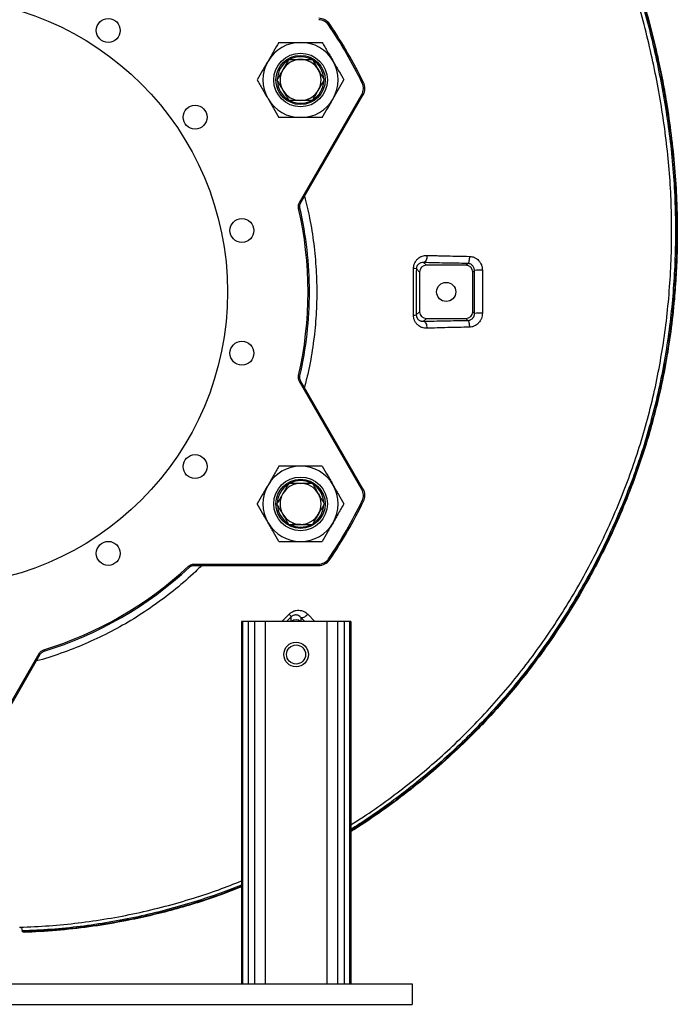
# Model space of a CAD drawing. Header units: millimetres. Extents: x 2123 to 3984, y 1999 to 4341.
# Tile 2 of 6: x 3021 to 3984, y 1999 to 3439. Entities that reach past the tile are written whole.
import ezdxf

# ---------------------------------------------------------------- set-up
doc = ezdxf.new("R2010")
doc.units = ezdxf.units.MM
doc.header["$LTSCALE"] = 2

msp = doc.modelspace()

# ---------------------------------------------------------------- linework, layer by layer
at = {"color": 7, "linetype": 'Continuous', "lineweight": 25}
for p, q in [((3473.5, 3431.5), (3475.2, 3432.6)), ((3432.4, 3381), (3444.7, 3381.2)), ((3522.7, 3346.3), (3524.5, 3347.2)), ((3430.9, 3172), (3522.1, 3329.9)), ((3432.6, 3171), (3523.8, 3328.9)), ((3432.7, 3321), (3420.3, 3320.9)), ((3429.6, 3163.3), (3431.5, 3163.7)), ((3612.6, 3084), (3616.6, 3080)), ((3674.5, 3080), (3677.2, 3082.6)), ((3606.6, 3070), (3601.9, 3074.8)), ((3606.6, 3070), (3606.6, 3012.1)), ((3674.5, 3080), (3616.6, 3080)), ((3687, 3072.5), (3684.5, 3070)), ((3684.5, 3012.1), (3684.5, 3070)), ((3601.8, 3007.3), (3606.6, 3012.1)), ((3684.5, 3012.1), (3687.1, 3009.5)), ((3616.6, 3002.1), (3612.5, 2998)), ((3616.6, 3002.1), (3674.5, 3002.1)), ((3677.3, 2999.3), (3674.5, 3002.1)), ((3429.6, 2918.8), (3431.5, 2918.4)), ((3522.1, 2752.1), (3430.9, 2910.1)), ((3523.8, 2753.1), (3432.6, 2911.1)), ((3432.4, 2761), (3444.7, 2761.2)), ((3522.7, 2735.8), (3524.5, 2734.9)), ((3432.7, 2701), (3420.3, 2700.9)), ((3473.5, 2650.6), (3475.2, 2649.5)), ((3268.4, 2639.7), (3269.8, 2638.2)), ((3276.6, 2642.9), (3459, 2642.9)), ((3276.6, 2640.9), (3459, 2640.9)), ((3345.9, 2559), (3345.9, 2029)), ((3347.7, 2559), (3345.9, 2559)), ((3347.7, 2559), (3347.7, 2029)), ((3355.6, 2559), (3347.7, 2559)), ((3355.6, 2559), (3355.6, 2029)), ((3365.1, 2559), (3355.6, 2559)), ((3365.1, 2559), (3365.1, 2029)), ((3380.9, 2559), (3365.1, 2559)), ((3380.9, 2559), (3380.9, 2029)), ((3470.9, 2559), (3380.9, 2559)), ((3470.9, 2559), (3470.9, 2029)), ((3486.7, 2559), (3470.9, 2559)), ((3486.7, 2559), (3486.7, 2029)), ((3496.2, 2559), (3486.7, 2559)), ((3496.2, 2559), (3496.2, 2029)), ((3504.1, 2559), (3496.2, 2559)), ((3504.1, 2559), (3504.1, 2029)), ((3505.9, 2559), (3504.1, 2559)), ((3505.9, 2559), (3505.9, 2029)), ((2958.6, 2354), (3049.9, 2512)), ((2960.4, 2353), (3051.6, 2511)), ((3056.7, 2517.5), (3057.3, 2515.6)), ((3025, 2106.3), (3025, 2105)), ((2195.6, 2029), (3595.6, 2029)), ((3595.6, 2029), (3595.6, 1999)), ((2195.6, 1999), (3595.6, 1999))]:
    msp.add_line(p, q, dxfattribs=at)
at = {"color": 8, "linetype": 'Continuous', "lineweight": 25}
for p, q in [((3522.1, 3329.9), (3523.8, 3328.9)), ((3430.9, 3172), (3432.6, 3171)), ((3430.9, 2910.1), (3432.6, 2911.1)), ((3522.1, 2752.1), (3523.8, 2753.1)), ((3276.6, 2642.9), (3276.6, 2640.9)), ((3459, 2642.9), (3459, 2640.9)), ((3405.1, 2559), (3415.6, 2569.5)), ((3418.8, 2565.8), (3412, 2559)), ((3418.8, 2559), (3418.8, 2565.8)), ((3433, 2565), (3433, 2559)), ((3438.7, 2559), (3433, 2565)), ((3443.2, 2569.5), (3453.2, 2559)), ((3049.9, 2512), (3051.6, 2511))]:
    msp.add_line(p, q, dxfattribs=at)
at = {"color": 7, "linetype": 'Continuous', "lineweight": 25, "flags": 128}
for points in [[(3617.6, 3094.5), (3617.5, 3092.5), (3617.3, 3090.6), (3616.8, 3088.8), (3616.2, 3087.3), (3615.4, 3085.9), (3614.5, 3084.9), (3613.6, 3084.3), (3612.6, 3084)], [(3679.5, 3093), (3679.5, 3091.1), (3679.4, 3089.2), (3679.1, 3087.4), (3678.8, 3085.9), (3678.5, 3084.6), (3678.1, 3083.6), (3677.6, 3082.9), (3677.2, 3082.6)], [(3612.5, 2998), (3613.5, 2997.7), (3614.4, 2997.1), (3615.2, 2996.1), (3616, 2994.8), (3616.6, 2993.3), (3617, 2991.6), (3617.3, 2989.7), (3617.4, 2987.8)], [(3677.3, 2999.3), (3677.7, 2999), (3678.1, 2998.4), (3678.5, 2997.5), (3678.8, 2996.3), (3679.1, 2994.8), (3679.3, 2993.1), (3679.5, 2991.3), (3679.5, 2989.4)], [(3433, 2565), (3433.7, 2564.6), (3434.7, 2564.6), (3435.9, 2564.8), (3437.3, 2565.3), (3438.8, 2566), (3440.3, 2567), (3441.8, 2568.2), (3443.2, 2569.5)]]:
    msp.add_lwpolyline(points, dxfattribs=at)
at = {"color": 7, "linetype": 'Continuous', "lineweight": 25}
for centre, radius in [((2895.6, 3041), 430), ((3151.1, 3423.5), 17.5), ((3432.5, 3351), 39.2), ((3432.5, 3351), 36), ((3278.1, 3296.6), 17.5), ((3346.7, 3130.8), 17.5), ((3645.6, 3041), 14), ((3346.7, 2951.3), 17.5), ((3278.1, 2785.5), 17.5), ((3432.5, 2731), 39.2), ((3432.5, 2731), 36), ((3151.1, 2658.6), 17.5), ((3425.9, 2510.7), 18), ((3425.9, 2510.7), 14)]:
    msp.add_circle(centre, radius, dxfattribs=at)
for centre, radius, start, end in [((3459, 3421.7), 19.5, 34.0429, 90), ((3459, 3421.7), 17.5, 34.0429, 90), ((2895.6, 3041), 697.5, 25.9571, 34.0429), ((2895.6, 3041), 699.5, 25.9571, 34.0429), ((3432.5, 3351), 55, 90, 150), ((3432.5, 3351), 55, 30, 90), ((3432.5, 3351), 34, 63.0573, 117.1624), ((3432.5, 3351), 55, 150, 210), ((3432.5, 3351), 34, 122.0534, 177.0289), ((3432.5, 3351), 30, 90, 150), ((3432.5, 3351), 30, 30, 90), ((3432.5, 3351), 34, 2.6921, 57.6402), ((3432.5, 3351), 55, 330, 30), ((3432.5, 3351), 30, 150, 210), ((3432.5, 3351), 30, 330, 30), ((3432.5, 3351), 34, 182.8184, 237.8228), ((3432.5, 3351), 34, 302.381, 356.9671), ((3507, 3338.7), 17.5, 330, 25.9571), ((3507, 3338.7), 19.5, 0, 25.9571), ((3432.5, 3351), 30, 210, 270), ((3432.5, 3351), 30, 270, 330), ((3507, 3338.7), 19.5, 330, 0), ((3432.5, 3351), 55, 210, 270), ((3432.5, 3351), 34, 243.0093, 297.4775), ((3432.5, 3351), 55, 270, 330), ((2895.6, 3041), 547.8, 347.1078, 12.8922), ((2895.6, 3041), 549.8, 0, 12.8922), ((3598.2, 3057), 18.1, 78.2029, 91.1827), ((3695.7, 2975), 97.9, 88.3193, 95.0817), ((2895.6, 3041), 549.8, 347.1078, 0), ((3598.1, 3042.3), 35.2, 269.3543, 276.089), ((3695.7, 2858.6), 151.2, 88.9292, 93.2682), ((3432.5, 2731), 55, 90, 150), ((3432.5, 2731), 55, 30, 90), ((3432.5, 2731), 55, 150, 210), ((3432.5, 2731), 34, 122.8184, 177.8228), ((3432.5, 2731), 30, 90, 150), ((3432.5, 2731), 34, 62.0534, 117.0289), ((3432.5, 2731), 30, 30, 90), ((3432.5, 2731), 34, 3.0573, 57.1624), ((3432.5, 2731), 55, 330, 30), ((3507, 2743.4), 17.5, 334.0429, 30), ((3507, 2743.4), 19.5, 0, 30), ((3432.5, 2731), 30, 150, 210), ((3432.5, 2731), 30, 330, 30), ((3507, 2743.4), 19.5, 334.0429, 0), ((3432.5, 2731), 34, 183.0093, 237.4775), ((3432.5, 2731), 34, 302.6921, 357.6402), ((2895.6, 3041), 697.5, 325.9571, 334.0429), ((2895.6, 3041), 699.5, 325.9571, 334.0429), ((3432.5, 2731), 30, 210, 270), ((3432.5, 2731), 30, 270, 330), ((3432.5, 2731), 55, 210, 270), ((3432.5, 2731), 34, 242.381, 296.9671), ((3432.5, 2731), 55, 270, 330), ((3459, 2660.4), 17.5, 270, 325.9571), ((2895.6, 3041), 547.8, 287.1078, 312.8922), ((2895.6, 3041), 549.8, 287.1078, 312.8922), ((3459, 2660.4), 19.5, 270, 325.9571), ((3396.7, 2549.8), 27.4, 35.8948, 46.1477)]:
    msp.add_arc(centre, radius, start, end, dxfattribs=at)
for centre, major_axis, start_param, end_param in [((3616.6, 3070), (-7.09, 7.09), 5.499157, 7.067214), ((3674.5, 3070), (7.09, 7.09), 5.499157, 7.067214), ((3616.6, 3012.1), (-7.09, -7.09), 5.499157, 7.067214), ((3674.5, 3012.1), (7.09, -7.09), 5.499157, 7.067214), ((3425.9, 2551.6), (0, 10), 5.543254, 7.023117)]:
    msp.add_ellipse(centre, major_axis=major_axis, ratio=0.997265, start_param=start_param, end_param=end_param, dxfattribs=at)
for points, knots in [([(3850.9, 3673.2), (3853.1, 3669), (3860.8, 3654.1), (3873.5, 3628.3), (3888.2, 3595.3), (3901.8, 3561.9), (3915.8, 3524.3), (3929.6, 3482.4), (3942.9, 3436.1), (3953.4, 3393.2), (3961.7, 3353.9), (3968.8, 3314.5), (3975.1, 3270.8), (3980.1, 3222.8), (3982.9, 3178.8), (3983.9, 3138.7), (3983.7, 3102.6), (3982.2, 3066.5), (3979.4, 3026.5), (3974.5, 2982.6), (3967, 2934.9), (3958.1, 2891.7), (3948.2, 2852.8), (3937.1, 2814.2), (3923, 2772.3), (3905.6, 2727.3), (3887.8, 2686.9), (3870.2, 2650.8), (3851.3, 2615.4), (3829, 2577.3), (3802.7, 2536.8), (3777, 2500.9), (3752.3, 2469.3), (3729.1, 2441.6), (3704.9, 2414.9), (3676.9, 2386.1), (3644.8, 2355.8), (3608.1, 2324.4), (3573.2, 2297.2), (3540.5, 2274.1), (3519.1, 2259.6), (3507.4, 2252.5), (3505.9, 2251.7)], [0, 0, 0, 0, 0.008809, 0.031238, 0.053667, 0.076094, 0.098521, 0.128468, 0.158428, 0.188377, 0.210801, 0.233225, 0.263176, 0.293139, 0.323089, 0.345515, 0.367941, 0.390369, 0.412796, 0.442766, 0.472751, 0.502718, 0.525148, 0.547579, 0.57755, 0.607538, 0.637509, 0.659938, 0.682367, 0.712337, 0.742324, 0.772293, 0.794723, 0.817152, 0.839583, 0.862015, 0.891993, 0.921989, 0.951967, 0.974397, 0.996827, 1, 1, 1, 1]), ([(3851.9, 3669.6), (3853.5, 3666.4), (3860.7, 3652.6), (3872.9, 3627.7), (3887.6, 3594.8), (3901.2, 3561.4), (3915.2, 3523.8), (3929, 3481.8), (3942.2, 3435.5), (3952.7, 3392.6), (3961, 3353.3), (3968.1, 3313.9), (3974.4, 3270.2), (3979.4, 3222.2), (3982.1, 3178.2), (3983.1, 3138.1), (3982.9, 3102), (3981.4, 3065.9), (3978.5, 3025.9), (3973.6, 2982), (3966.1, 2934.4), (3957.1, 2891.1), (3947.3, 2852.2), (3936, 2813.6), (3922, 2771.7), (3904.6, 2726.8), (3886.7, 2686.4), (3869, 2650.3), (3850.1, 2614.9), (3827.8, 2576.8), (3801.5, 2536.4), (3775.7, 2500.5), (3751, 2468.9), (3727.7, 2441.3), (3703.5, 2414.5), (3675.5, 2385.8), (3643.3, 2355.5), (3606.6, 2324.2), (3571.7, 2297.1), (3538.9, 2273.9), (3518, 2259.9), (3506.8, 2253.1), (3505.9, 2252.6)], [0, 0, 0, 0, 0.006722, 0.029224, 0.051727, 0.074227, 0.096728, 0.126773, 0.156831, 0.186879, 0.209377, 0.231874, 0.261924, 0.291985, 0.322033, 0.344533, 0.367033, 0.389534, 0.412035, 0.442104, 0.472187, 0.502253, 0.524757, 0.547262, 0.577331, 0.607417, 0.637487, 0.65999, 0.682492, 0.712561, 0.742646, 0.772714, 0.795217, 0.81772, 0.840225, 0.86273, 0.892807, 0.922901, 0.952978, 0.975482, 0.997986, 1, 1, 1, 1]), ([(3400.8, 3406), (3398.2, 3401.5), (3395.5, 3397), (3390.3, 3387.9), (3387.6, 3383.2), (3384.9, 3378.5)], [0, 0, 0, 0, 0.5, 0.5, 1, 1, 1, 1]), ([(3400.8, 3406), (3406, 3406), (3411.2, 3406), (3421.8, 3406), (3427.1, 3406), (3432.5, 3406)], [0, 0, 0, 0, 0.5, 0.5, 1, 1, 1, 1]), ([(3432.5, 3406), (3433.9, 3406), (3435.2, 3406), (3437.9, 3406), (3439.3, 3406), (3443.3, 3406), (3445.9, 3406), (3453.9, 3406), (3459.1, 3406), (3464.3, 3406)], [0, 0, 0, 0, 0.125, 0.125, 0.25, 0.25, 0.5, 0.5, 1, 1, 1, 1]), ([(3464.3, 3406), (3465.6, 3403.8), (3466.9, 3401.5), (3469.5, 3397), (3470.8, 3394.7), (3474.8, 3387.8), (3477.5, 3383.2), (3480.1, 3378.5)], [0, 0, 0, 0, 0.25, 0.25, 0.5, 0.5, 1, 1, 1, 1]), ([(3384.9, 3378.5), (3384.2, 3377.4), (3383.5, 3376.2), (3382.2, 3373.9), (3381.5, 3372.7), (3379.5, 3369.2), (3378.2, 3366.9), (3374.2, 3360.1), (3371.6, 3355.5), (3369, 3351)], [0, 0, 0, 0, 0.125, 0.125, 0.25, 0.25, 0.5, 0.5, 1, 1, 1, 1]), ([(3415.2, 3381), (3413.8, 3378.5), (3412.3, 3376), (3409.4, 3371), (3408, 3368.5), (3406.5, 3366)], [0, 0, 0, 0, 0.5, 0.5, 1, 1, 1, 1]), ([(3415.2, 3381), (3418.1, 3381), (3421, 3381), (3426.7, 3381), (3429.6, 3381), (3432.5, 3381)], [0, 0, 0, 0, 0.5, 0.5, 1, 1, 1, 1]), ([(3432.5, 3381), (3435.4, 3381), (3438.3, 3381), (3444.1, 3381), (3446.9, 3381), (3449.8, 3381)], [0, 0, 0, 0, 0.5, 0.5, 1, 1, 1, 1]), ([(3449.8, 3381), (3451.3, 3378.6), (3452.7, 3376), (3455.6, 3371), (3457.1, 3368.5), (3458.5, 3366)], [0, 0, 0, 0, 0.5, 0.5, 1, 1, 1, 1]), ([(3480.1, 3378.5), (3480.8, 3377.4), (3481.5, 3376.2), (3482.8, 3373.9), (3483.5, 3372.7), (3485.5, 3369.2), (3486.9, 3366.9), (3490.9, 3360), (3493.5, 3355.5), (3496, 3351)], [0, 0, 0, 0, 0.125, 0.125, 0.25, 0.25, 0.5, 0.5, 1, 1, 1, 1]), ([(3406.5, 3366), (3405.1, 3363.5), (3403.6, 3361), (3400.8, 3356), (3399.3, 3353.5), (3397.9, 3351)], [0, 0, 0, 0, 0.5, 0.5, 1, 1, 1, 1]), ([(3458.5, 3366), (3459.9, 3363.5), (3461.4, 3361), (3464.3, 3356), (3465.7, 3353.5), (3467.2, 3351)], [0, 0, 0, 0, 0.5, 0.5, 1, 1, 1, 1]), ([(3369, 3351), (3370.3, 3348.8), (3371.6, 3346.5), (3374.2, 3342), (3375.6, 3339.7), (3379.5, 3332.8), (3382.2, 3328.2), (3384.9, 3323.5)], [0, 0, 0, 0, 0.25, 0.25, 0.5, 0.5, 1, 1, 1, 1]), ([(3397.9, 3351), (3399.3, 3348.6), (3400.8, 3346), (3403.6, 3341), (3405.1, 3338.5), (3406.5, 3336)], [0, 0, 0, 0, 0.5, 0.5, 1, 1, 1, 1]), ([(3458.5, 3336), (3459.9, 3338.5), (3461.4, 3341), (3464.3, 3346), (3465.7, 3348.5), (3467.2, 3351)], [0, 0, 0, 0, 0.5, 0.5, 1, 1, 1, 1]), ([(3480.1, 3323.5), (3480.8, 3324.7), (3481.5, 3325.9), (3482.8, 3328.2), (3483.5, 3329.4), (3485.5, 3332.9), (3486.9, 3335.2), (3490.8, 3342), (3493.4, 3346.6), (3496, 3351)], [0, 0, 0, 0, 0.125, 0.125, 0.25, 0.25, 0.5, 0.5, 1, 1, 1, 1]), ([(3406.5, 3336), (3408, 3333.5), (3409.4, 3331), (3412.3, 3326), (3413.8, 3323.5), (3415.2, 3321)], [0, 0, 0, 0, 0.5, 0.5, 1, 1, 1, 1]), ([(3449.8, 3321), (3451.3, 3323.5), (3452.7, 3326), (3455.6, 3331), (3457.1, 3333.5), (3458.5, 3336)], [0, 0, 0, 0, 0.5, 0.5, 1, 1, 1, 1]), ([(3384.9, 3323.5), (3385.6, 3322.4), (3386.2, 3321.2), (3387.6, 3318.9), (3388.3, 3317.7), (3390.3, 3314.2), (3391.6, 3311.9), (3395.6, 3305), (3398.2, 3300.5), (3400.8, 3296)], [0, 0, 0, 0, 0.125, 0.125, 0.25, 0.25, 0.5, 0.5, 1, 1, 1, 1]), ([(3432.5, 3321), (3429.6, 3321), (3426.7, 3321), (3421, 3321), (3418.1, 3321), (3415.2, 3321)], [0, 0, 0, 0, 0.5, 0.5, 1, 1, 1, 1]), ([(3449.8, 3321), (3446.9, 3321), (3444.1, 3321), (3438.3, 3321), (3435.4, 3321), (3432.5, 3321)], [0, 0, 0, 0, 0.5, 0.5, 1, 1, 1, 1]), ([(3464.3, 3296), (3466.9, 3300.5), (3469.5, 3305.1), (3474.8, 3314.2), (3477.4, 3318.9), (3480.1, 3323.5)], [0, 0, 0, 0, 0.5, 0.5, 1, 1, 1, 1]), ([(3432.5, 3296), (3431.2, 3296), (3429.8, 3296), (3427.1, 3296), (3425.8, 3296), (3421.8, 3296), (3419.1, 3296), (3411.2, 3296), (3405.9, 3296), (3400.8, 3296)], [0, 0, 0, 0, 0.125, 0.125, 0.25, 0.25, 0.5, 0.5, 1, 1, 1, 1]), ([(3464.3, 3296), (3459.1, 3296), (3453.8, 3296), (3443.3, 3296), (3437.9, 3296), (3432.5, 3296)], [0, 0, 0, 0, 0.5, 0.5, 1, 1, 1, 1]), ([(3429.6, 3163.3), (3429.4, 3164), (3429.3, 3164.8), (3429.3, 3165.9), (3429.3, 3166.2), (3429.3, 3167), (3429.4, 3167.4), (3429.5, 3168.5), (3429.7, 3169.2), (3430.2, 3170.6), (3430.5, 3171.3), (3430.9, 3172)], [0, 0, 0, 0, 0.25, 0.25, 0.375, 0.375, 0.5, 0.5, 0.75, 0.75, 1, 1, 1, 1]), ([(3431.5, 3163.7), (3431.4, 3164.3), (3431.3, 3165), (3431.3, 3166.2), (3431.3, 3166.8), (3431.5, 3168.1), (3431.6, 3168.7), (3432, 3169.9), (3432.3, 3170.4), (3432.6, 3171)], [0, 0, 0, 0, 0.25, 0.25, 0.5, 0.5, 0.75, 0.75, 1, 1, 1, 1]), ([(3597.8, 3075.1), (3597.8, 3075.9), (3597.8, 3076.6), (3598, 3078), (3598.1, 3078.7), (3598.6, 3080.8), (3599, 3082.1), (3600.1, 3084.6), (3600.8, 3085.7), (3602.3, 3087.8), (3603.2, 3088.8), (3605.1, 3090.4), (3606.1, 3091.2), (3607.6, 3092.1), (3608.2, 3092.4), (3609.3, 3092.9), (3609.9, 3093.2), (3611.6, 3093.8), (3612.8, 3094.1), (3615.2, 3094.4), (3616.4, 3094.5), (3617.6, 3094.5)], [0, 0, 0, 0, 0.0625, 0.0625, 0.125, 0.125, 0.25, 0.25, 0.375, 0.375, 0.5, 0.5, 0.625, 0.625, 0.6875, 0.6875, 0.75, 0.75, 0.875, 0.875, 1, 1, 1, 1]), ([(3612.6, 3084), (3611.4, 3084.1), (3610.3, 3084), (3608.6, 3083.5), (3608, 3083.3), (3607, 3082.9), (3606.4, 3082.6), (3605.4, 3081.9), (3605, 3081.5), (3604, 3080.6), (3603.6, 3080.1), (3603, 3079.2), (3602.9, 3078.9), (3602.5, 3078.2), (3602.4, 3077.8), (3602.1, 3077), (3602, 3076.6), (3601.9, 3075.7), (3601.9, 3075.2), (3601.9, 3074.8)], [0, 0, 0, 0, 0.25, 0.25, 0.375, 0.375, 0.5, 0.5, 0.625, 0.625, 0.75, 0.75, 0.8125, 0.8125, 0.875, 0.875, 0.9375, 0.9375, 1, 1, 1, 1]), ([(3677.2, 3082.6), (3665.8, 3082.8), (3654.7, 3083), (3633.2, 3083.4), (3622.8, 3083.7), (3612.6, 3084)], [0, 0, 0, 0, 0.5, 0.5, 1, 1, 1, 1]), ([(3617.6, 3094.5), (3622.5, 3094.3), (3627.4, 3094.2), (3634.9, 3094), (3637.5, 3093.9), (3642.6, 3093.8), (3645.1, 3093.7), (3658.1, 3093.4), (3668.7, 3093.2), (3679.5, 3093)], [0, 0, 0, 0, 0.25, 0.25, 0.375, 0.375, 0.5, 0.5, 1, 1, 1, 1]), ([(3687, 3072.5), (3687, 3073.2), (3686.9, 3073.8), (3686.7, 3074.8), (3686.7, 3075.1), (3686.5, 3075.8), (3686.3, 3076.1), (3686, 3077), (3685.6, 3077.6), (3684.9, 3078.7), (3684.5, 3079.2), (3683.6, 3080.1), (3683.1, 3080.6), (3682, 3081.3), (3681.4, 3081.6), (3680.2, 3082.1), (3679.6, 3082.3), (3678.4, 3082.5), (3677.8, 3082.6), (3677.2, 3082.6)], [0, 0, 0, 0, 0.125, 0.125, 0.1875, 0.1875, 0.25, 0.25, 0.375, 0.375, 0.5, 0.5, 0.625, 0.625, 0.75, 0.75, 0.875, 0.875, 1, 1, 1, 1]), ([(3679.5, 3093), (3680.8, 3093), (3682.1, 3092.9), (3683.9, 3092.4), (3684.5, 3092.3), (3685.7, 3091.9), (3686.9, 3091.4), (3688, 3090.8), (3689.1, 3090.2), (3689.7, 3089.8), (3691.2, 3088.7), (3692.2, 3087.8), (3693.9, 3086), (3694.7, 3084.9), (3696.1, 3082.7), (3696.7, 3081.6), (3697.4, 3079.8), (3697.6, 3079.2), (3697.9, 3077.9), (3698.1, 3077.3), (3698.4, 3075.4), (3698.5, 3074.1), (3698.5, 3072.8)], [0, 0, 0, 0, 0.125, 0.125, 0.1875, 0.1875, 0.25, 0.3125, 0.3125, 0.375, 0.375, 0.5, 0.5, 0.625, 0.625, 0.75, 0.75, 0.8125, 0.8125, 0.875, 0.875, 1, 1, 1, 1]), ([(3597.7, 3007.1), (3597.7, 3018.4), (3597.7, 3029.8), (3597.8, 3052.5), (3597.8, 3063.8), (3597.8, 3075.1)], [0, 0, 0, 0, 0.5, 0.5, 1, 1, 1, 1]), ([(3601.9, 3074.8), (3601.8, 3063.5), (3601.8, 3052.3), (3601.8, 3029.8), (3601.8, 3018.5), (3601.8, 3007.3)], [0, 0, 0, 0, 0.5, 0.5, 1, 1, 1, 1]), ([(3617.4, 2987.8), (3616.2, 2987.7), (3615, 2987.8), (3612.6, 2988.2), (3611.4, 2988.5), (3609.7, 2989.1), (3609.1, 2989.3), (3608, 2989.9), (3607.5, 2990.1), (3605.9, 2991.1), (3604.9, 2991.8), (3603, 2993.5), (3602.1, 2994.5), (3601, 2996.1), (3600.6, 2996.6), (3600, 2997.8), (3599.7, 2998.4), (3599.1, 2999.6), (3598.9, 3000.2), (3598.4, 3001.5), (3598.3, 3002.2), (3597.8, 3004.3), (3597.7, 3005.7), (3597.7, 3007.1)], [0, 0, 0, 0, 0.125, 0.125, 0.25, 0.25, 0.3125, 0.3125, 0.375, 0.375, 0.5, 0.5, 0.625, 0.625, 0.6875, 0.6875, 0.75, 0.75, 0.8125, 0.8125, 0.875, 0.875, 1, 1, 1, 1]), ([(3601.8, 3007.3), (3601.8, 3006.8), (3601.9, 3006.4), (3602, 3005.5), (3602.1, 3005.1), (3602.3, 3004.3), (3602.5, 3003.9), (3602.8, 3003.2), (3603, 3002.9), (3603.3, 3002.3), (3603.6, 3002), (3604, 3001.4), (3604.2, 3001.2), (3604.9, 3000.5), (3605.4, 3000.1), (3606.4, 2999.4), (3606.9, 2999.1), (3608, 2998.7), (3608.5, 2998.5), (3609.6, 2998.2), (3610.2, 2998.1), (3611.4, 2998), (3611.9, 2998), (3612.5, 2998)], [0, 0, 0, 0, 0.0625, 0.0625, 0.125, 0.125, 0.1875, 0.1875, 0.25, 0.25, 0.3125, 0.3125, 0.375, 0.375, 0.5, 0.5, 0.625, 0.625, 0.75, 0.75, 0.875, 0.875, 1, 1, 1, 1]), ([(3612.5, 2998), (3622.7, 2998.3), (3633.2, 2998.6), (3654.8, 2999), (3665.9, 2999.2), (3677.3, 2999.3)], [0, 0, 0, 0, 0.5, 0.5, 1, 1, 1, 1]), ([(3677.3, 2999.3), (3677.9, 2999.3), (3678.6, 2999.4), (3679.8, 2999.7), (3680.4, 2999.9), (3681.6, 3000.4), (3682.1, 3000.7), (3683.2, 3001.4), (3683.7, 3001.8), (3684.6, 3002.8), (3685, 3003.3), (3685.6, 3004.1), (3685.8, 3004.4), (3686.1, 3005), (3686.2, 3005.3), (3686.6, 3006.2), (3686.8, 3006.8), (3687, 3008.2), (3687.1, 3008.8), (3687.1, 3009.5)], [0, 0, 0, 0, 0.125, 0.125, 0.25, 0.25, 0.375, 0.375, 0.5, 0.5, 0.625, 0.625, 0.6875, 0.6875, 0.75, 0.75, 0.875, 0.875, 1, 1, 1, 1]), ([(3698.5, 3009.7), (3698.5, 3008.4), (3698.4, 3007.1), (3697.9, 3004.6), (3697.6, 3003.3), (3696.9, 3001.5), (3696.6, 3000.9), (3696, 2999.8), (3695.7, 2999.2), (3694.7, 2997.6), (3693.9, 2996.6), (3692.2, 2994.7), (3691.2, 2993.8), (3689.1, 2992.3), (3688, 2991.7), (3686.3, 2990.9), (3685.7, 2990.6), (3684.5, 2990.2), (3683.9, 2990), (3682, 2989.6), (3680.8, 2989.5), (3679.5, 2989.4)], [0, 0, 0, 0, 0.125, 0.125, 0.25, 0.25, 0.3125, 0.3125, 0.375, 0.375, 0.5, 0.5, 0.625, 0.625, 0.75, 0.75, 0.8125, 0.8125, 0.875, 0.875, 1, 1, 1, 1]), ([(3679.5, 2989.4), (3674.1, 2989.3), (3668.7, 2989.2), (3660.7, 2989.1), (3658, 2989), (3652.8, 2988.9), (3650.2, 2988.8), (3637.2, 2988.5), (3627.2, 2988.1), (3617.4, 2987.8)], [0, 0, 0, 0, 0.25, 0.25, 0.375, 0.375, 0.5, 0.5, 1, 1, 1, 1]), ([(3430.9, 2910.1), (3430.5, 2910.8), (3430.2, 2911.5), (3429.8, 2912.5), (3429.7, 2912.9), (3429.6, 2913.6), (3429.5, 2914), (3429.3, 2915.1), (3429.3, 2915.8), (3429.3, 2917.3), (3429.4, 2918.1), (3429.6, 2918.8)], [0, 0, 0, 0, 0.25, 0.25, 0.375, 0.375, 0.5, 0.5, 0.75, 0.75, 1, 1, 1, 1]), ([(3432.6, 2911.1), (3432.3, 2911.7), (3432, 2912.2), (3431.6, 2913.4), (3431.5, 2914), (3431.2, 2915.9), (3431.3, 2917.1), (3431.5, 2918.4)], [0, 0, 0, 0, 0.25, 0.25, 0.5, 0.5, 1, 1, 1, 1]), ([(3400.8, 2786), (3399.5, 2783.8), (3398.2, 2781.5), (3395.5, 2777), (3394.2, 2774.7), (3390.2, 2767.8), (3387.6, 2763.2), (3384.9, 2758.5)], [0, 0, 0, 0, 0.25, 0.25, 0.5, 0.5, 1, 1, 1, 1]), ([(3432.5, 2786), (3431.2, 2786), (3429.8, 2786), (3427.1, 2786), (3425.8, 2786), (3421.8, 2786), (3419.1, 2786), (3411.2, 2786), (3405.9, 2786), (3400.8, 2786)], [0, 0, 0, 0, 0.125, 0.125, 0.25, 0.25, 0.5, 0.5, 1, 1, 1, 1]), ([(3464.3, 2786), (3459.1, 2786), (3453.8, 2786), (3443.3, 2786), (3437.9, 2786), (3432.5, 2786)], [0, 0, 0, 0, 0.5, 0.5, 1, 1, 1, 1]), ([(3464.3, 2786), (3466.9, 2781.5), (3469.5, 2777), (3474.8, 2767.9), (3477.4, 2763.2), (3480.1, 2758.5)], [0, 0, 0, 0, 0.5, 0.5, 1, 1, 1, 1]), ([(3384.9, 2758.5), (3384.2, 2757.4), (3383.5, 2756.2), (3382.2, 2753.9), (3381.5, 2752.7), (3379.5, 2749.2), (3378.1, 2746.9), (3374.2, 2740), (3371.6, 2735.5), (3369, 2731)], [0, 0, 0, 0, 0.125, 0.125, 0.25, 0.25, 0.5, 0.5, 1, 1, 1, 1]), ([(3415.2, 2761), (3413.8, 2758.6), (3412.3, 2756), (3409.4, 2751), (3408, 2748.5), (3406.5, 2746)], [0, 0, 0, 0, 0.5, 0.5, 1, 1, 1, 1]), ([(3432.5, 2761), (3429.6, 2761), (3426.7, 2761), (3421, 2761), (3418.1, 2761), (3415.2, 2761)], [0, 0, 0, 0, 0.5, 0.5, 1, 1, 1, 1]), ([(3449.8, 2761), (3446.9, 2761), (3444.1, 2761), (3438.3, 2761), (3435.4, 2761), (3432.5, 2761)], [0, 0, 0, 0, 0.5, 0.5, 1, 1, 1, 1]), ([(3449.8, 2761), (3451.3, 2758.5), (3452.7, 2756), (3455.6, 2751), (3457.1, 2748.5), (3458.5, 2746)], [0, 0, 0, 0, 0.5, 0.5, 1, 1, 1, 1]), ([(3480.1, 2758.5), (3480.8, 2757.4), (3481.5, 2756.2), (3482.8, 2753.9), (3483.5, 2752.7), (3485.5, 2749.2), (3486.9, 2746.9), (3490.8, 2740.1), (3493.4, 2735.5), (3496, 2731)], [0, 0, 0, 0, 0.125, 0.125, 0.25, 0.25, 0.5, 0.5, 1, 1, 1, 1]), ([(3406.5, 2746), (3405.1, 2743.5), (3403.6, 2741), (3400.8, 2736), (3399.3, 2733.5), (3397.9, 2731)], [0, 0, 0, 0, 0.5, 0.5, 1, 1, 1, 1]), ([(3458.5, 2746), (3459.9, 2743.5), (3461.4, 2741), (3464.3, 2736), (3465.7, 2733.5), (3467.2, 2731)], [0, 0, 0, 0, 0.5, 0.5, 1, 1, 1, 1]), ([(3384.9, 2703.5), (3384.2, 2704.7), (3383.5, 2705.9), (3382.2, 2708.2), (3381.5, 2709.4), (3379.5, 2712.9), (3378.2, 2715.2), (3374.2, 2722), (3371.6, 2726.6), (3369, 2731)], [0, 0, 0, 0, 0.125, 0.125, 0.25, 0.25, 0.5, 0.5, 1, 1, 1, 1]), ([(3406.5, 2716), (3405.1, 2718.5), (3403.6, 2721), (3400.8, 2726), (3399.3, 2728.5), (3397.9, 2731)], [0, 0, 0, 0, 0.5, 0.5, 1, 1, 1, 1]), ([(3467.2, 2731), (3465.7, 2728.6), (3464.3, 2726), (3461.4, 2721), (3459.9, 2718.5), (3458.5, 2716)], [0, 0, 0, 0, 0.5, 0.5, 1, 1, 1, 1]), ([(3496, 2731), (3494.7, 2728.8), (3493.4, 2726.5), (3490.8, 2722), (3489.5, 2719.7), (3485.5, 2712.8), (3482.8, 2708.2), (3480.1, 2703.5)], [0, 0, 0, 0, 0.25, 0.25, 0.5, 0.5, 1, 1, 1, 1]), ([(3415.2, 2701), (3413.8, 2703.5), (3412.3, 2706), (3409.4, 2711), (3408, 2713.5), (3406.5, 2716)], [0, 0, 0, 0, 0.5, 0.5, 1, 1, 1, 1]), ([(3458.5, 2716), (3457, 2713.5), (3455.6, 2711), (3452.7, 2706), (3451.3, 2703.5), (3449.8, 2701)], [0, 0, 0, 0, 0.5, 0.5, 1, 1, 1, 1]), ([(3400.8, 2676), (3398.2, 2680.5), (3395.5, 2685.1), (3390.3, 2694.2), (3387.6, 2698.9), (3384.9, 2703.5)], [0, 0, 0, 0, 0.5, 0.5, 1, 1, 1, 1]), ([(3415.2, 2701), (3418.1, 2701), (3421, 2701), (3426.7, 2701), (3429.6, 2701), (3432.5, 2701)], [0, 0, 0, 0, 0.5, 0.5, 1, 1, 1, 1]), ([(3432.5, 2701), (3435.4, 2701), (3438.3, 2701), (3444.1, 2701), (3446.9, 2701), (3449.8, 2701)], [0, 0, 0, 0, 0.5, 0.5, 1, 1, 1, 1]), ([(3480.1, 2703.5), (3479.5, 2702.4), (3478.8, 2701.2), (3477.5, 2698.9), (3476.8, 2697.7), (3474.7, 2694.2), (3473.4, 2691.9), (3469.4, 2685), (3466.8, 2680.5), (3464.3, 2676)], [0, 0, 0, 0, 0.125, 0.125, 0.25, 0.25, 0.5, 0.5, 1, 1, 1, 1]), ([(3400.8, 2676), (3406, 2676), (3411.2, 2676), (3421.8, 2676), (3427.1, 2676), (3432.5, 2676)], [0, 0, 0, 0, 0.5, 0.5, 1, 1, 1, 1]), ([(3432.5, 2676), (3433.9, 2676), (3435.2, 2676), (3437.9, 2676), (3439.3, 2676), (3443.3, 2676), (3445.9, 2676), (3453.9, 2676), (3459.1, 2676), (3464.3, 2676)], [0, 0, 0, 0, 0.125, 0.125, 0.25, 0.25, 0.5, 0.5, 1, 1, 1, 1]), ([(3268.4, 2639.7), (3269, 2640.2), (3269.6, 2640.7), (3270.5, 2641.3), (3270.9, 2641.4), (3271.5, 2641.8), (3271.9, 2641.9), (3272.9, 2642.3), (3273.6, 2642.6), (3275.1, 2642.8), (3275.9, 2642.9), (3276.6, 2642.9)], [0, 0, 0, 0, 0.25, 0.25, 0.375, 0.375, 0.5, 0.5, 0.75, 0.75, 1, 1, 1, 1]), ([(3269.8, 2638.2), (3270.3, 2638.7), (3270.8, 2639), (3271.8, 2639.7), (3272.4, 2640), (3273.5, 2640.5), (3274.1, 2640.6), (3275.4, 2640.9), (3276, 2640.9), (3276.6, 2640.9)], [0, 0, 0, 0, 0.25, 0.25, 0.5, 0.5, 0.75, 0.75, 1, 1, 1, 1]), ([(3415.6, 2569.5), (3416.1, 2570), (3416.6, 2570.5), (3417.7, 2571.4), (3418.3, 2571.8), (3420, 2572.9), (3421.1, 2573.5), (3423, 2574.2), (3423.6, 2574.5), (3424.9, 2574.8), (3425.5, 2575), (3427.4, 2575.3), (3428.7, 2575.4), (3431.2, 2575.4), (3432.5, 2575.2), (3434.9, 2574.7), (3436.1, 2574.3), (3438.3, 2573.3), (3439.4, 2572.6), (3441.4, 2571.2), (3442.4, 2570.4), (3443.2, 2569.5)], [0, 0, 0, 0, 0.0625, 0.0625, 0.125, 0.125, 0.25, 0.25, 0.3125, 0.3125, 0.375, 0.375, 0.5, 0.5, 0.625, 0.625, 0.75, 0.75, 0.875, 0.875, 1, 1, 1, 1]), ([(3433, 2565), (3432.1, 2565.9), (3431.2, 2566.6), (3429.6, 2567.5), (3429.1, 2567.8), (3428, 2568.2), (3427.4, 2568.3), (3426.2, 2568.5), (3425.5, 2568.5), (3424.2, 2568.5), (3423.6, 2568.4), (3422.2, 2568), (3421.5, 2567.7), (3420.1, 2566.9), (3419.4, 2566.4), (3418.8, 2565.8)], [0, 0, 0, 0, 0.25, 0.25, 0.375, 0.375, 0.5, 0.5, 0.625, 0.625, 0.75, 0.75, 0.875, 0.875, 1, 1, 1, 1]), ([(3049.9, 2512), (3050.2, 2512.6), (3050.7, 2513.2), (3051.4, 2514.1), (3051.7, 2514.4), (3052.2, 2514.9), (3052.5, 2515.1), (3053.4, 2515.8), (3054, 2516.2), (3055.3, 2516.9), (3056, 2517.2), (3056.7, 2517.5)], [0, 0, 0, 0, 0.25, 0.25, 0.375, 0.375, 0.5, 0.5, 0.75, 0.75, 1, 1, 1, 1]), ([(3051.6, 2511), (3051.9, 2511.5), (3052.3, 2512), (3053.1, 2513), (3053.5, 2513.4), (3054.5, 2514.2), (3055, 2514.5), (3056.1, 2515.1), (3056.7, 2515.4), (3057.3, 2515.6)], [0, 0, 0, 0, 0.25, 0.25, 0.5, 0.5, 0.75, 0.75, 1, 1, 1, 1]), ([(3345.9, 2171.6), (3335.4, 2167.4), (3313.6, 2158.8), (3280, 2147.7), (3245.3, 2137.6), (3210.3, 2128.8), (3171, 2120.5), (3127.4, 2113.3), (3079.5, 2107.8), (3045.2, 2105.7), (3027.1, 2105.1), (3025, 2105)], [0, 0, 0, 0, 0.103388, 0.212924, 0.322463, 0.431989, 0.541514, 0.687938, 0.834455, 0.980877, 1, 1, 1, 1]), ([(3345.9, 2170.8), (3335.9, 2166.8), (3314.8, 2158.4), (3281.7, 2147.5), (3247.1, 2137.3), (3212.1, 2128.4), (3172.8, 2120.1), (3129.2, 2112.8), (3081.3, 2107.2), (3047.7, 2105), (3030.1, 2104.4), (3028.6, 2104.3)], [0, 0, 0, 0, 0.098868, 0.20962, 0.320375, 0.431115, 0.541855, 0.689903, 0.838045, 0.986091, 1, 1, 1, 1]), ([(3021.4, 2111.8), (3021.9, 2111.8), (3022.4, 2111.7), (3023, 2111.3), (3023.3, 2111.2), (3023.6, 2110.8), (3023.8, 2110.6), (3024.3, 2109.9), (3024.5, 2109.3), (3024.8, 2108.2), (3024.9, 2107.8), (3024.9, 2107.1), (3025, 2106.7), (3025, 2106.3)], [0, 0, 0, 0, 0.25, 0.25, 0.375, 0.375, 0.5, 0.5, 0.75, 0.75, 0.875, 0.875, 1, 1, 1, 1]), ([(3028.6, 2104.3), (3028.6, 2104.4), (3028.5, 2104.5), (3028.2, 2104.6), (3028, 2104.7), (3027.4, 2104.8), (3027, 2104.8), (3026.1, 2104.9), (3025.6, 2105), (3025, 2105)], [0, 0, 0, 0, 0.25, 0.25, 0.5, 0.5, 0.75, 0.75, 1, 1, 1, 1])]:
    msp.add_open_spline(points, degree=3, knots=knots, dxfattribs=at)
at = {"color": 8, "linetype": 'Continuous', "lineweight": 25}
for points, knots in [([(3853, 3663.6), (3860.5, 3648.5), (3875.6, 3618.5), (3895.6, 3572.1), (3912.6, 3526.9), (3926.9, 3483), (3939, 3440.7), (3949.6, 3397.9), (3958.8, 3354.5), (3966.7, 3310.5), (3973.1, 3266), (3977.7, 3221.3), (3980.5, 3176.9), (3981.4, 3132.9), (3980.7, 3089.3), (3978.2, 3045.9), (3974.1, 3002.1), (3968.1, 2958.2), (3960.2, 2914.2), (3950.3, 2870.5), (3938.8, 2828.4), (3925.7, 2787.8), (3911.4, 2748.8), (3895.5, 2710.4), (3878, 2672.3), (3858.8, 2634.6), (3838, 2597.4), (3815.6, 2561.1), (3792.1, 2526.2), (3767.7, 2492.8), (3742.2, 2461), (3715.6, 2430.2), (3687.4, 2400.3), (3657.7, 2371.3), (3626.5, 2343.3), (3594.2, 2316.7), (3558, 2289.4), (3528.6, 2268.7), (3509.8, 2257.3), (3505.9, 2255)], [0, 0, 0, 0, 0.0316481, 0.0633119, 0.0949558, 0.122585, 0.1502322, 0.1778842, 0.2055199, 0.2337293, 0.2619588, 0.2901847, 0.3183891, 0.3456982, 0.373028, 0.4003579, 0.427667, 0.4557206, 0.4838011, 0.5118785, 0.5399279, 0.5659956, 0.5920842, 0.6181739, 0.6442431, 0.6709964, 0.6977719, 0.7245467, 0.7512992, 0.7768482, 0.8024184, 0.8279877, 0.8535356, 0.8797965, 0.9060803, 0.9323641, 0.958625, 0.9915075, 1, 1, 1, 1]), ([(3505.9, 2261.5), (3512.1, 2265.4), (3529.6, 2276.4), (3557.6, 2296.1), (3589.9, 2320.4), (3621.1, 2346.1), (3651.4, 2373.1), (3680.7, 2401.5), (3709.1, 2431.5), (3736.5, 2462.8), (3762.5, 2495.3), (3787.1, 2528.8), (3810.3, 2563.2), (3832, 2598.4), (3852.3, 2634.4), (3871.4, 2671.5), (3889.1, 2709.6), (3905.4, 2748.8), (3920.1, 2788.6), (3933.2, 2829.3), (3944.6, 2870.7), (3954.2, 2912.9), (3962, 2955.5), (3968.1, 2998.8), (3972.4, 3042.7), (3975, 3087.1), (3975.8, 3131.7), (3974.9, 3175.9), (3972.2, 3219.9), (3967.7, 3263.5), (3961.6, 3307), (3953.9, 3350.4), (3944.7, 3393.9), (3934.1, 3437.4), (3921.8, 3480.5), (3909.5, 3518.6), (3896.3, 3554.7), (3882.4, 3588.8), (3866, 3625.3), (3854, 3649.1), (3848, 3661)], [0, 0, 0, 0, 0.013884, 0.039247, 0.064841, 0.090457, 0.116072, 0.141667, 0.167975, 0.194307, 0.22064, 0.24695, 0.273073, 0.299217, 0.325362, 0.351486, 0.378294, 0.405124, 0.431952, 0.458759, 0.486104, 0.513476, 0.54085, 0.5682, 0.596332, 0.624486, 0.652641, 0.680773, 0.708474, 0.736196, 0.763921, 0.791627, 0.819923, 0.848236, 0.876545, 0.904834, 0.924146, 0.949427, 0.974717, 1, 1, 1, 1]), ([(3438.4, 3180.9), (3441, 3170.2), (3446.6, 3147.3), (3452.1, 3111.5), (3455.6, 3073.7), (3456.6, 3035.9), (3455, 2998.1), (3450.7, 2960.6), (3445.1, 2928.3), (3440, 2908.8), (3438.1, 2901.6)], [0, 0, 0, 0, 0.11668, 0.250712, 0.384906, 0.518949, 0.652532, 0.786179, 0.920281, 1, 1, 1, 1]), ([(3287.7, 2640.9), (3284.7, 2637.8), (3272.8, 2625.8), (3250.2, 2606.6), (3220.2, 2583.5), (3188.6, 2562.7), (3155.7, 2544), (3121.6, 2527.6), (3086.4, 2513.8), (3061.1, 2505), (3047.4, 2501.6), (3046, 2501.2)], [0, 0, 0, 0, 0.045961, 0.180088, 0.314369, 0.448494, 0.582163, 0.715809, 0.84991, 0.984169, 1, 1, 1, 1]), ([(3021.4, 2111.8), (3035.8, 2112.4), (3064.5, 2113.6), (3107.3, 2117.9), (3150, 2124), (3192.4, 2132.1), (3234.3, 2142.1), (3274.4, 2153.6), (3311.7, 2166), (3334.9, 2175.1), (3345.9, 2179.4)], [0, 0, 0, 0, 0.129091, 0.258449, 0.387948, 0.517453, 0.646827, 0.775928, 0.893169, 1, 1, 1, 1]), ([(3345.9, 2173.4), (3335.8, 2169.5), (3313.2, 2160.6), (3276.6, 2148.5), (3236.3, 2136.8), (3194.7, 2126.9), (3152.6, 2118.8), (3110.2, 2112.6), (3067.7, 2108.2), (3039.2, 2106.9), (3025, 2106.3)], [0, 0, 0, 0, 0.09874, 0.22114, 0.350735, 0.480595, 0.610585, 0.740568, 0.870415, 1, 1, 1, 1])]:
    msp.add_open_spline(points, degree=3, knots=knots, dxfattribs=at)
at = {"color": 7, "linetype": 'Continuous', "lineweight": 25}
for points in [[(3687.1, 3009.5), (3687.1, 3030.5), (3687, 3051.5), (3687, 3072.5)], [(3698.5, 3072.8), (3698.6, 3051.8), (3698.6, 3030.8), (3698.5, 3009.7)]]:
    msp.add_open_spline(points, degree=3, dxfattribs=at)

doc.saveas('drawing.dxf')
